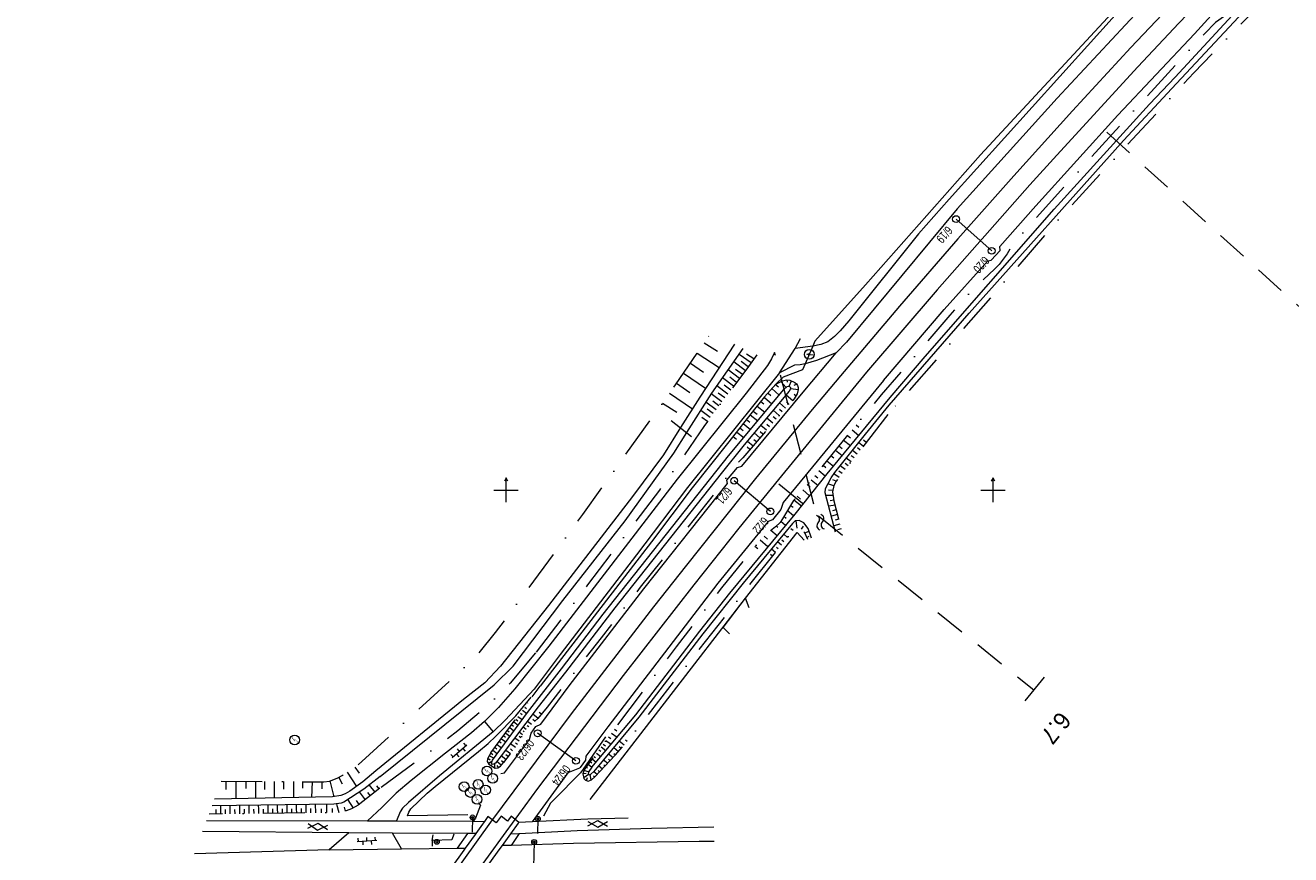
# Model space of a CAD drawing. Extents: x 101480 to 102315, y 406531 to 407324.
# Tile 2 of 7: x 101501 to 101761, y 406725 to 406895. Entities that reach past the tile are written whole.
import ezdxf

# ---------------------------------------------------------------- set-up
doc = ezdxf.new("R2010")
doc.units = 0
doc.header["$MEASUREMENT"] = 0
doc.linetypes.add('DGN Style 2', pattern=[10.510007, 6.306004, -4.204003])
doc.linetypes.add('DGN Style 4', pattern=[16.826522, 8.408006, -4.204003, 0.01051, -4.204003])
for name, color, linetype, lineweight in [('Level 1', 252, 'Continuous', 0), ('Level 2', 252, 'Continuous', 0), ('Level 4', 252, 'Continuous', 0), ('Level 6', 252, 'Continuous', 0), ('Level 60', 252, 'Continuous', 0), ('Level 7', 252, 'Continuous', 0), ('Level 9', 252, 'Continuous', 0)]:
    doc.layers.add(name, color=color, linetype=linetype, lineweight=lineweight)
doc.styles.add('Style-ENGINEERING', font='ENGINEERING.shx')
doc.styles.add('Style-font2', font='font2.shx')
doc.linetypes.add('afscheidingslijn', pattern='A,2.575,-1.6,[255,dgnlstyle-obk.shx,S=0.012698,R=0,X=0,Y=0],-1.6,2.575', length=8.35)
doc.linetypes.add('spoor', pattern='A,3.5,[6,dgnlstyle-obk.shx,S=0.003968,R=0,X=0,Y=0],3.5', length=7)

# ---------------------------------------------------------------- blocks, each defined once
blk = doc.blocks.new('001_1')
at = {"layer": 'Level 9', "linetype": 'Continuous', "lineweight": 0}
for p, q in [((-2.03, -0.44), (0, 0.73)), ((-2.03, 0.49), (0, -0.68)), ((0, 0.73), (2.03, -0.44)), ((0, -0.68), (2.03, 0.49))]:
    blk.add_line(p, q, dxfattribs=at)
blk = doc.blocks.new('006_1')
at = {"layer": 'Level 9', "linetype": 'Continuous', "lineweight": 0}
for p, q in [((2, 0), (-2, 0)), ((-1.74, 0), (-1.74, 0.72)), ((0, 0), (0, 0.72)), ((0.87, 0), (0.87, -0.72)), ((1.74, 0), (1.74, 0.72)), ((-0.87, 0), (-0.87, -0.72))]:
    blk.add_line(p, q, dxfattribs=at)
blk = doc.blocks.new('007_1')
at = {"layer": 'Level 9', "linetype": 'Continuous', "lineweight": 0}
for centre, start, end in [((0.75, -0.4), 28.0725, 151.9275), ((0.75, -1.3), 28.0725, 151.9275), ((2.25, 0.4), 208.0725, 331.9275), ((2.25, -0.5), 208.0725, 331.9275)]:
    blk.add_arc(centre, 0.85, start, end, dxfattribs=at)
blk = doc.blocks.new('045_1')
at = {"layer": 'Level 4', "linetype": 'Continuous', "lineweight": 13, "flags": 128}
blk.add_lwpolyline([(0, 0.11), (0, -0.81)], dxfattribs=at)
at = {"layer": 'Level 4', "linetype": 'Continuous', "lineweight": 0}
blk.add_circle((0, 0), 1, dxfattribs=at)
at = {"layer": 'Level 4', "linetype": 'Continuous', "lineweight": 13, "extrusion": (0, 0, -1)}
blk.add_solid([(0.27, 0.01), (-0.01, 0.68), (-0.28, 0.01)], dxfattribs=at)
blk = doc.blocks.new('017_1')
at = {"layer": 'Level 6', "linetype": 'Continuous', "lineweight": 0}
for radius in [0.5, 0.2]:
    blk.add_circle((0, 0), radius, dxfattribs=at)
blk = doc.blocks.new('033_1')
at = {"layer": 'Level 6', "linetype": 'Continuous', "lineweight": 0}
blk.add_hatch(color=256, dxfattribs=at).paths.add_polyline_path([(-0.06, -0.85), (-0.12, -0.58), (-0.04, -0.69), (0.12, -0.02), (-0.29, -0.23), (0.07, 0.68), (0.22, 0.67), (-0.2, -0.14), (0.2, 0.07), (0, -0.7), (0.13, -0.64)])
blk.add_circle((0, 0), 1, dxfattribs=at)
blk = doc.blocks.new('022_1')
at = {"layer": 'Level 2', "linetype": 'Continuous', "lineweight": 0}
blk.add_circle((0, 0), 0.7, dxfattribs=at)

msp = doc.modelspace()

# ---------------------------------------------------------------- linework, layer by layer
at = {"layer": 'Level 1', "linetype": 'spoor', "lineweight": 13, "flags": 128}
for points in [[(102237.173, 407273.994), (102147.764, 407219.873), (102137.62, 407213.597), (102133.682, 407211.44), (102111.227, 407197.82), (102099.961, 407190.844), (102093.354, 407186.931), (102069.812, 407172.282), (102041.668, 407154.263), (102032.978, 407148.576), (102009.018, 407132.415), (101992.912, 407121.246), (101983.053, 407114.261), (101976.177, 407109.318), (101954.918, 407093.73), (101952.987, 407092.426), (101936.387, 407079.758), (101924.353, 407070.408), (101921.549, 407068.09), (101911.679, 407060.303), (101897.295, 407048.689), (101878.449, 407033.123), (101859.135, 407016.703), (101841.479, 407001.234), (101818.024, 406980.051), (101806.488, 406969.224), (101791.581, 406955.055), (101775.53, 406939.461), (101767.558, 406931.544), (101750.772, 406914.417), (101738.637, 406901.78), (101728.306, 406890.823), (101716.303, 406877.821), (101704.284, 406864.537), (101692.799, 406851.568), (101680.782, 406837.76), (101668.674, 406823.478), (101662.868, 406816.532), (101651.235, 406802.374), (101637.014, 406784.601), (101630.26, 406776.019), (101613.332, 406754.016), (101596.78, 406731.811), (101582.734, 406712.266), (101568.549, 406691.793), (101555.256, 406672.056), (101548.531, 406661.908), (101541.465, 406651.128), (101525.629, 406626.496), (101506.448, 406596.214), (101501.247, 406588.085)], [(102239.736, 407271.217), (102117.346, 407197.131), (102094.53, 407183.151), (102080.025, 407174.156), (102054.066, 407157.866), (102034.604, 407145.113), (102014.521, 407131.63), (101993.205, 407116.885), (101986.905, 407112.372), (101962.837, 407094.759), (101945.683, 407081.898), (101924.459, 407065.535), (101903.27, 407048.687), (101890.902, 407038.551), (101878.625, 407028.305), (101858.37, 407010.982), (101844.168, 406998.539), (101833.562, 406989.121), (101811.252, 406968.578), (101795.418, 406953.531), (101777.561, 406936.136), (101758.214, 406916.736), (101738.192, 406895.861), (101729.771, 406886.882), (101713.116, 406868.781), (101707.553, 406862.653), (101688.538, 406841.086), (101674.028, 406824.181), (101655.929, 406802.162), (101647.789, 406792.15), (101638.558, 406780.555), (101624.049, 406761.927), (101606.475, 406738.723), (101599.915, 406729.84), (101591.584, 406718.297), (101584.586, 406708.336), (101575.635, 406695.35), (101567.736, 406683.707), (101553.503, 406662.326), (101537.558, 406637.802), (101504.058, 406585.04)]]:
    msp.add_lwpolyline(points, dxfattribs=at)
at = {"layer": 'Level 2', "linetype": 'Continuous', "lineweight": 0, "flags": 128}
for points in [[(101699.726, 406849.104), (101692.399, 406855.616)], [(101654.264, 406795.606), (101646.833, 406801.896)], [(101614.334, 406744.403), (101606.475, 406750.053)]]:
    msp.add_lwpolyline(points, dxfattribs=at)
at = {"layer": 'Level 4', "linetype": 'afscheidingslijn', "lineweight": 0, "flags": 128}
for points in [[(101990.599, 407129.247), (101970.142, 407114.929), (101950.889, 407100.632), (101928.252, 407083.511), (101905.136, 407065.319), (101879.115, 407043.907), (101848.492, 407017.861), (101814.511, 406987.413), (101782.018, 406956.649), (101750.878, 406925.705), (101726.079, 406899.779), (101697.456, 406868.838), (101673.773, 406842.111), (101663.393, 406830.561), (101662.963, 406829.557), (101661.4, 406825.912), (101660.873, 406824.683), (101656.9, 406823.147), (101655.411, 406821.706), (101653.077, 406819.112), (101651.276, 406816.968), (101645.473, 406809.536), (101638.218, 406800.458), (101629.861, 406789.392), (101606.957, 406759.71)], [(101617.288, 406736.453), (101649.143, 406777.814), (101659.771, 406791.263), (101661.212, 406789.725)], [(101592.122, 406733.32), (101579.764, 406733.082), (101580.003, 406733.875), (101580.437, 406734.542), (101583.751, 406737.73), (101585.422, 406739.162), (101594.323, 406746.283), (101596.306, 406747.965), (101597.917, 406749.463), (101601.963, 406753.617), (101605.146, 406757.473)], [(101620.391, 406749.335), (101615.815, 406742.686), (101615.279, 406741.907), (101609.811, 406736.4), (101609.092, 406735.676), (101607.682, 406733.062)], [(101584.825, 406728.064), (101584.794, 406726.853)], [(101589.267, 406729.354), (101588.819, 406728.15), (101584.825, 406728.064)], [(101584.825, 406728.064), (101585.037, 406729.172)]]:
    msp.add_lwpolyline(points, dxfattribs=at)
at = {"layer": 'Level 4', "linetype": 'DGN Style 2', "lineweight": 0, "flags": 128}
msp.add_lwpolyline([(101663.209, 406797.115), (101655.147, 406828.258)], dxfattribs=at)
at = {"layer": 'Level 6', "linetype": 'Continuous', "lineweight": 0, "flags": 128}
for points in [[(101593.109, 406732.78), (101593.057, 406729.739)], [(101606.505, 406732.495), (101606.454, 406729.454)], [(101605.748, 406727.734), (101605.641, 406722.542)]]:
    msp.add_lwpolyline(points, dxfattribs=at)
at = {"layer": 'Level 60', "linetype": 'Continuous', "lineweight": 0, "flags": 128}
for points in [[(101600.363, 406801.787), (101600, 406802.5), (101599.637, 406801.787)], [(101600, 406797.5), (101600, 406802.5)], [(101700.363, 406801.787), (101700, 406802.5), (101699.637, 406801.787)], [(101700, 406797.5), (101700, 406802.5)], [(101597.5, 406800), (101602.5, 406800)], [(101697.5, 406800), (101702.5, 406800)]]:
    msp.add_lwpolyline(points, dxfattribs=at)
at = {"layer": 'Level 7', "linetype": 'DGN Style 2', "lineweight": 0, "flags": 128}
for points in [[(101723.39, 406873.448), (101770.742, 406830.49)], [(101655.976, 406801.282), (101708.359, 406758.979)], [(101710.474, 406761.598), (101706.244, 406756.36)]]:
    msp.add_lwpolyline(points, dxfattribs=at)
at = {"layer": 'Level 9', "linetype": 'DGN Style 4', "lineweight": 0, "flags": 128}
for points in [[(102147.637, 407209.603), (102114.075, 407189.427), (102107.809, 407185.551), (102107.149, 407185.086), (102105.294, 407183.513), (102103.339, 407182.228), (102100.239, 407180.434), (102094.489, 407177.714), (102091.745, 407176.244), (102089.066, 407174.661), (102066.98, 407160.381), (102058.78, 407155.194), (102050.589, 407149.539), (102038.872, 407142.039), (102032.123, 407137.361), (102005.129, 407118.991), (102002.283, 407116.942), (101999.755, 407114.478), (101998.692, 407113.632), (101997.016, 407112.6), (101994.819, 407111.553), (101993.849, 407110.987), (101984.691, 407104.678), (101979.577, 407100.986), (101954.435, 407082.291), (101951.123, 407079.664), (101948.112, 407076.599), (101947.175, 407075.767), (101942.907, 407073.08), (101941.671, 407071.957), (101929.408, 407062.979), (101926.404, 407060.653), (101901.888, 407040.987), (101901.512, 407040.58), (101899.996, 407038.453), (101898.818, 407037.304), (101897.542, 407036.37), (101894.929, 407034.864), (101890.529, 407031.596), (101852.311, 406998.7), (101833.26, 406982.09), (101824.647, 406974.09), (101803.193, 406953.634), (101799.795, 406950.271), (101798.728, 406948.642), (101798.127, 406947.989), (101794.241, 406945.028), (101790.468, 406941.498), (101777.751, 406929.201), (101767.274, 406918.782), (101752.635, 406903.561), (101750.959, 406901.663), (101750.558, 406900.746), (101750.235, 406900.214), (101748.58, 406898.152), (101747.546, 406897.258), (101745.683, 406896.017), (101743.406, 406893.686), (101730.654, 406879.836), (101707.394, 406854.276), (101704.183, 406850.661), (101702.902, 406848.512), (101701.23, 406846.275), (101700.39, 406845.408), (101695.857, 406841.225), (101691.155, 406835.918), (101677.052, 406819.543), (101672.336, 406813.946), (101661.41, 406800.59), (101659.017, 406797.834), (101656.769, 406794.101), (101656.25, 406793.358), (101655.294, 406792.441), (101653.263, 406790.76), (101651.957, 406789.443), (101644.262, 406779.916), (101634.908, 406767.806), (101616, 406742.581)], [(101756.765, 406901.669), (101741.229, 406885.665), (101713.817, 406855.94), (101695.472, 406834.886), (101678.401, 406815.512)], [(101569.618, 406743.608), (101593.581, 406765.541), (101597.847, 406770.727), (101615.738, 406794.981), (101634.809, 406821.626), (101642.063, 406832.253)], [(101651.473, 406827.765), (101649.448, 406824.889), (101645.12, 406819.206), (101640.755, 406813.28), (101635.287, 406805.241), (101631.487, 406799.971), (101616.74, 406780.506), (101606.034, 406766.542)], [(101655.411, 406821.706), (101656.791, 406822.438), (101657.607, 406822.631), (101658.257, 406822.559), (101659.271, 406822.107), (101659.609, 406821.795), (101659.844, 406821.437), (101659.965, 406821.064), (101659.985, 406820.643), (101659.757, 406819.718), (101659.184, 406818.693), (101657.103, 406816.473), (101648.595, 406806.628), (101646.431, 406804.301), (101644.325, 406801.265), (101634.51, 406788.762), (101627.525, 406780.032), (101619.544, 406769.67), (101608.397, 406755.409), (101606.486, 406753.07), (101604.629, 406751.439), (101603.929, 406750.692), (101603.202, 406749.49), (101602.446, 406747.94), (101599.462, 406744.072)], [(101678.401, 406815.512), (101667.781, 406801.846), (101667.319, 406800.937), (101667.056, 406799.631), (101667.331, 406797.76), (101668.914, 406791.669)], [(101618.197, 406741.111), (101622.415, 406745.555), (101625.627, 406749.385), (101629.705, 406754.494), (101638.884, 406766.31), (101645.916, 406775.216), (101649.288, 406779.641), (101659.054, 406791.869), (101659.66, 406792.158), (101660.146, 406792.219), (101660.698, 406791.928), (101661.28, 406791.307), (101661.882, 406789.894)], [(101606.034, 406766.542), (101600.853, 406760.369), (101596.082, 406755.583), (101590.1, 406750.532), (101574.056, 406738.756)], [(101605.344, 406757.525), (101606.957, 406759.71)], [(101596.88, 406746.058), (101605.344, 406757.525)], [(101596.88, 406746.058), (101596.206, 406744.841), (101596.118, 406744.283), (101596.414, 406743.715), (101597.778, 406742.926), (101598.317, 406742.98), (101598.808, 406743.328), (101599.462, 406744.072)], [(101541.48, 406740.2), (101562.586, 406740.078), (101563.751, 406740.252), (101565.305, 406740.824), (101566.467, 406741.481), (101569.618, 406743.608)], [(101616, 406742.581), (101615.755, 406741.724), (101615.966, 406740.8), (101616.313, 406740.422), (101616.845, 406740.239), (101617.518, 406740.466), (101618.197, 406741.111)], [(101574.056, 406738.756), (101569.64, 406735.322), (101568.232, 406734.525), (101567.161, 406734.126), (101566.022, 406733.872), (101564.868, 406733.779), (101538.99, 406733.472)]]:
    msp.add_lwpolyline(points, dxfattribs=at)
at = {"layer": 'Level 9', "linetype": 'Continuous', "lineweight": 0, "flags": 128}
for points in [[(101736.733, 406882.411), (101758.253, 406905.559), (101779.287, 406926.963), (101791.914, 406939.331), (101810.224, 406956.685), (101833.647, 406978.303), (101859.1, 407001.061), (101889.354, 407027.166), (101908.45, 407043.07), (101932.246, 407061.696), (101964.374, 407086.154), (101974.142, 407093.163)], [(101930.717, 407080.784), (101916.315, 407069.286), (101910.688, 407064.902), (101903.411, 407058.743), (101876.77, 407036.933), (101859.259, 407022.102), (101842.805, 407007.96), (101832.881, 406999.148), (101804.258, 406972.962), (101795.766, 406964.917), (101784.455, 406954.036), (101741.254, 406910.616), (101713.149, 406880.43), (101692.608, 406857.759), (101669.899, 406830.352), (101667.768, 406828.163)], [(101851.509, 406995.561), (101825.11, 406972.024), (101784.866, 406934.105), (101761.756, 406910.697), (101749.113, 406897.457), (101737.39, 406884.734)], [(101725.051, 406897.47), (101690.96, 406859.706), (101684.666, 406852.583), (101670.393, 406834.716), (101668.617, 406832.674), (101667.437, 406831.545), (101666.036, 406830.453), (101664.606, 406829.887), (101662.963, 406829.557)], [(101677.499, 406822.495), (101689.991, 406837.063), (101698.902, 406847.083), (101699.633, 406847.184), (101701.431, 406849.166), (101701.399, 406850.004), (101708.79, 406858.377), (101725.617, 406876.974), (101741.349, 406893.648), (101746.202, 406898.945)], [(101617.63, 406743.121), (101626.611, 406753.875), (101639.753, 406771.026), (101645.956, 406778.847), (101659.342, 406795.045), (101665.91, 406803.341), (101678.865, 406819.018), (101686.058, 406827.444), (101712.524, 406857.661), (101732.132, 406879.189), (101737.39, 406884.734)], [(101673.807, 406811.449), (101678.673, 406817.409), (101695.085, 406836.324), (101726.807, 406871.752), (101736.733, 406882.411)], [(101646.911, 406829.94), (101639.751, 406819.067), (101635.806, 406812.803)], [(101640.654, 406830.188), (101643.392, 406828.497)], [(101659.33, 406829.04), (101660.457, 406831.134)], [(101662.962, 406829.557), (101659.33, 406829.04)], [(101662.963, 406829.557), (101662.962, 406829.557)], [(101655.107, 406828.236), (101654.533, 406826.939), (101653.657, 406825.542), (101649.315, 406819.878), (101635.116, 406802.217), (101608.74, 406767.945), (101601.801, 406759.185), (101598.443, 406755.377), (101595.549, 406752.473)], [(101628.283, 406779.745), (101645.444, 406801.334), (101645.358, 406801.994), (101647.514, 406804.622), (101648.398, 406804.866), (101660.973, 406820.076), (101667.768, 406828.163)], [(101637.099, 406811.799), (101642.23, 406819.903), (101648.711, 406829.082)], [(101639.244, 406828.123), (101643.74, 406825.124)], [(101650.319, 406826.126), (101647.829, 406827.832)], [(101650.896, 406826.946), (101649.353, 406827.898)], [(101656.165, 406824.054), (101659.33, 406829.04)], [(101667.768, 406828.163), (101663.714, 406826.562), (101661.4, 406825.912)], [(101656.165, 406824.054), (101637.236, 406800.549), (101626.748, 406786.661), (101611.096, 406766.254), (101605.735, 406759.103), (101599.821, 406752.714), (101597.367, 406750.339)], [(101636.425, 406823.994), (101640.951, 406820.89)], [(101637.835, 406826.059), (101640.541, 406824.227)], [(101647.936, 406822.903), (101645.601, 406824.677)], [(101649.15, 406824.498), (101646.736, 406826.285)], [(101648.543, 406823.701), (101647.122, 406824.775)], [(101649.742, 406825.307), (101648.27, 406826.363)], [(101661.4, 406825.912), (101660.42, 406825.73), (101659.239, 406825.64), (101656.165, 406824.054)], [(101677.499, 406822.495), (101656.919, 406797.404), (101656.431, 406795.996), (101654.733, 406793.888), (101653.787, 406793.503), (101643.509, 406780.859), (101620.86, 406751.359), (101616.348, 406745.327), (101616.33, 406744.552), (101615.187, 406743.045)], [(101635.016, 406821.929), (101637.751, 406820.044)], [(101645.507, 406819.714), (101643.28, 406821.39)], [(101646.721, 406821.309), (101644.445, 406823.04)], [(101646.114, 406820.511), (101644.765, 406821.536)], [(101647.329, 406822.106), (101645.946, 406823.159)], [(101655.914, 406821.112), (101655.322, 406821.617)], [(101657.473, 406821.091), (101656.435, 406822.258)], [(101657.791, 406822.139), (101657.728, 406822.638)], [(101658.132, 406821.318), (101658.626, 406822.432)], [(101659.186, 406821.508), (101659.642, 406821.755)], [(101598.987, 406745.401), (101597.781, 406743.917), (101597.49, 406743.69), (101597.216, 406743.639), (101596.977, 406743.944), (101597.188, 406744.558), (101604.373, 406754.331), (101611.374, 406763.279), (101619.953, 406774.481), (101645.698, 406807.002), (101657.032, 406820.614)], [(101657.032, 406820.614), (101657.694, 406821.27), (101658.096, 406821.326), (101658.408, 406821.023), (101658.426, 406820.772), (101658.14, 406820.289), (101648.911, 406809.253), (101644.158, 406803.393), (101622.316, 406775.803), (101612.208, 406762.634), (101606.589, 406755.495), (101598.987, 406745.401)], [(101633.568, 406819.891), (101638.247, 406816.679)], [(101644.31, 406818.106), (101642.118, 406819.726)], [(101644.904, 406818.913), (101643.578, 406819.902)], [(101653.041, 406819.017), (101654.601, 406817.714)], [(101653.801, 406819.917), (101654.388, 406819.416)], [(101654.602, 406820.832), (101656.086, 406819.493)], [(101657.537, 406819.577), (101658.906, 406818.363)], [(101658.438, 406820.814), (101659.986, 406820.652)], [(101659.133, 406819.663), (101659.571, 406819.335)], [(101632.113, 406817.858), (101635.042, 406815.957)], [(101641.932, 406814.878), (101639.961, 406816.319)], [(101643.121, 406816.492), (101641.041, 406818.025)], [(101642.527, 406815.685), (101641.312, 406816.578)], [(101643.716, 406817.299), (101642.434, 406818.244)], [(101650.758, 406816.216), (101651.529, 406815.6)], [(101651.587, 406817.247), (101653.153, 406815.979)], [(101652.34, 406818.17), (101652.953, 406817.666)], [(101654.846, 406816.363), (101656.1, 406815.316)], [(101656.11, 406817.878), (101657.399, 406816.802)], [(101656.718, 406816.029), (101656.144, 406816.526)], [(101658.157, 406817.585), (101657.636, 406818.1)], [(101633.919, 406814.268), (101638.099, 406811.022)], [(101641.338, 406814.071), (101640.182, 406814.899)], [(101648.715, 406813.636), (101650.213, 406812.458)], [(101649.388, 406814.49), (101650.067, 406813.955)], [(101650.124, 406815.42), (101651.665, 406814.197)], [(101653.563, 406814.827), (101654.79, 406813.803)], [(101655.428, 406814.54), (101654.852, 406815.039)], [(101635.806, 406812.803), (101632.299, 406807.234), (101625.92, 406798.7), (101608.68, 406776.296), (101598.862, 406763.845), (101595.649, 406760.42), (101591.234, 406756.98), (101573.208, 406742.316)], [(101574.123, 406741.18), (101597.566, 406760.004), (101601.411, 406763.861), (101611.626, 406777.293), (101624.433, 406793.659), (101634.432, 406807.586), (101637.099, 406811.799)], [(101646.627, 406810.984), (101647.318, 406810.437)], [(101647.348, 406811.897), (101648.794, 406810.757)], [(101648.015, 406812.745), (101648.702, 406812.205)], [(101650.963, 406811.711), (101652.134, 406810.733)], [(101652.75, 406811.446), (101652.154, 406811.96)], [(101652.309, 406813.323), (101653.507, 406812.323)], [(101654.08, 406812.985), (101653.568, 406813.429)], [(101667.636, 406791.346), (101665.552, 406799.45), (101665.615, 406800.312), (101666.743, 406802.481), (101667.478, 406803.595), (101673.807, 406811.449)], [(101670.104, 406811.218), (101670.693, 406810.736)], [(101671.039, 406812.361), (101672.44, 406811.215)], [(101671.862, 406813.367), (101672.442, 406812.892)], [(101650.036, 406808.299), (101649.483, 406808.776)], [(101649.583, 406810.058), (101650.729, 406809.102)], [(101651.389, 406809.869), (101650.851, 406810.333)], [(101668.342, 406809.063), (101668.984, 406808.538)], [(101669.315, 406810.253), (101670.714, 406809.109)], [(101672.71, 406808.188), (101672.147, 406808.629)], [(101673.33, 406808.986), (101672.412, 406809.718)], [(101673.951, 406809.785), (101673.423, 406810.235)], [(101665.847, 406806.014), (101667.213, 406804.896)], [(101666.709, 406807.068), (101667.293, 406806.59)], [(101667.639, 406808.204), (101669.031, 406807.065)], [(101670.849, 406805.793), (101669.866, 406806.557)], [(101671.469, 406806.591), (101670.888, 406807.043)], [(101672.09, 406807.39), (101671.134, 406808.132)], [(101664.201, 406804.002), (101665.545, 406802.902)], [(101665.109, 406805.112), (101665.685, 406804.641)], [(101668.367, 406802.6), (101667.278, 406803.291)], [(101668.988, 406803.398), (101668.36, 406803.86)], [(101669.608, 406804.197), (101668.592, 406804.977)], [(101670.228, 406804.995), (101669.63, 406805.46)], [(101661.829, 406801.102), (101662.419, 406800.619)], [(101662.639, 406802.093), (101663.99, 406800.988)], [(101663.39, 406803.011), (101663.982, 406802.527)], [(101667.309, 406800.891), (101666.099, 406801.243)], [(101667.756, 406801.796), (101667.093, 406802.1)], [(101659.784, 406798.742), (101660.479, 406798.131)], [(101660.908, 406800.02), (101662.283, 406798.81)], [(101667.163, 406798.902), (101665.701, 406798.869)], [(101667.11, 406799.9), (101666.202, 406799.992)], [(101659.05, 406794.693), (101657.74, 406795.781)], [(101658.921, 406796.38), (101658.358, 406796.82)], [(101660.639, 406796.705), (101659.082, 406797.921)], [(101667.549, 406796.92), (101666.27, 406796.655)], [(101667.31, 406797.902), (101666.525, 406797.781)], [(101667.804, 406795.942), (101667.043, 406795.752)], [(101662.717, 406790.105), (101662.023, 406792.105), (101661.124, 406793.271), (101660.203, 406793.77), (101659.387, 406793.678), (101658.83, 406793.151), (101648.715, 406780.894), (101640.422, 406770.501), (101627.275, 406753.344), (101618.004, 406742.242)], [(101657.404, 406792.711), (101656.398, 406793.546)], [(101657.495, 406794.159), (101657.035, 406794.541)], [(101659.769, 406792.171), (101659.576, 406793.699)], [(101668.058, 406794.963), (101666.789, 406794.638)], [(101668.566, 406793.006), (101667.294, 406792.676)], [(101668.312, 406793.985), (101667.55, 406793.787)], [(101653.67, 406789.931), (101652.981, 406790.503)], [(101655.67, 406790.622), (101654.39, 406791.685)], [(101655.808, 406792.304), (101655.464, 406792.589)], [(101657.806, 406790.266), (101657.012, 406790.908)], [(101658.92, 406791.696), (101658.46, 406792.053)], [(101660.694, 406791.93), (101661.051, 406792.607)], [(101661.341, 406791.176), (101662.215, 406791.584)], [(101661.764, 406790.27), (101662.243, 406790.493)], [(101668.821, 406792.028), (101668.056, 406791.83)], [(101651.721, 406787.924), (101651.109, 406788.432)], [(101653.779, 406788.345), (101652.17, 406789.681)], [(101655.302, 406787.166), (101654.466, 406787.84)], [(101655.89, 406787.895), (101655.555, 406788.165)], [(101656.527, 406788.683), (101655.712, 406789.342)], [(101657.065, 406789.349), (101656.631, 406789.7)], [(101654.7, 406786.419), (101654.281, 406786.756)], [(101598.879, 406741.825), (101599.63, 406741.954), (101604.795, 406748.763), (101605.116, 406750.098), (101606.133, 406751.436), (101607.113, 406751.921), (101612.932, 406759.829), (101628.283, 406779.745)], [(101644.549, 406771.782), (101649.143, 406777.814)], [(101649.93, 406775.778), (101649.143, 406777.814)], [(101645.877, 406770.442), (101644.549, 406771.782)], [(101602.917, 406754.197), (101603.296, 406753.919)], [(101603.348, 406754.785), (101604.231, 406754.138)], [(101603.814, 406755.421), (101604.172, 406755.158)], [(101605.475, 406754.041), (101606.6, 406753.19)], [(101606.782, 406754.416), (101607.29, 406754.025)], [(101595.549, 406752.473), (101592.909, 406750.152), (101587.518, 406745.998), (101580.463, 406740.374), (101577.435, 406737.753), (101574.459, 406734.847)], [(101595.549, 406752.473), (101597.367, 406750.339)], [(101600.735, 406751.219), (101601.609, 406750.579)], [(101601.147, 406751.781), (101601.513, 406751.513)], [(101601.581, 406752.373), (101602.458, 406751.731)], [(101601.985, 406752.925), (101602.414, 406752.61)], [(101602.421, 406753.52), (101603.301, 406752.876)], [(101603.485, 406751.392), (101604.115, 406750.919)], [(101604.318, 406751.673), (101604.629, 406751.439)], [(101604.372, 406752.574), (101605.224, 406751.935)], [(101605.487, 406752.923), (101605.964, 406752.565)], [(101597.367, 406750.339), (101586.315, 406741.316), (101579.931, 406735.875), (101578.689, 406734.653), (101578.267, 406733.895), (101577.491, 406732.054)], [(101599.057, 406748.925), (101599.923, 406748.291)], [(101599.502, 406749.533), (101599.866, 406749.267)], [(101599.915, 406750.097), (101600.785, 406749.46)], [(101600.304, 406750.63), (101600.644, 406750.381)], [(101601.795, 406749.141), (101602.68, 406748.476)], [(101602.654, 406749.442), (101603.027, 406749.162)], [(101602.695, 406750.34), (101603.385, 406749.822)], [(101603.473, 406750.573), (101603.72, 406750.387)], [(101620.495, 406748.585), (101621.547, 406747.798)], [(101621.052, 406749.329), (101621.528, 406748.972)], [(101621.635, 406750.108), (101622.77, 406749.258)], [(101622.234, 406750.908), (101622.746, 406750.524)], [(101624.483, 406748.711), (101624.84, 406748.412)], [(101596.861, 406746.033), (101597.25, 406745.729)], [(101597.292, 406746.588), (101598.168, 406745.908)], [(101597.737, 406747.163), (101598.085, 406746.896)], [(101598.162, 406747.72), (101599.022, 406747.068)], [(101598.627, 406748.34), (101598.976, 406748.081)], [(101599.904, 406746.622), (101600.876, 406745.892)], [(101601.33, 406746.476), (101600.875, 406746.83)], [(101600.898, 406747.947), (101601.893, 406747.2)], [(101601.917, 406748.106), (101602.343, 406747.786)], [(101619.051, 406746.657), (101619.461, 406746.35)], [(101619.507, 406747.266), (101620.487, 406746.532)], [(101619.935, 406747.837), (101620.392, 406747.495)], [(101622.09, 406747.122), (101623.071, 406746.301)], [(101623.224, 406747.326), (101623.646, 406746.973)], [(101623.238, 406748.492), (101624.225, 406747.665)], [(101596.736, 406744.561), (101596.212, 406744.851)], [(101597.074, 406744.228), (101596.345, 406743.847)], [(101597.455, 406744.921), (101596.533, 406745.432)], [(101596.937, 406743.413), (101597.069, 406743.587)], [(101597.631, 406743.8), (101597.633, 406743.01)], [(101598.06, 406743.453), (101598.369, 406743.017)], [(101598.118, 406744.331), (101599.005, 406743.552)], [(101599.951, 406744.704), (101599.012, 406745.434)], [(101599.469, 406744.081), (101599.021, 406744.424)], [(101600.404, 406745.286), (101599.966, 406745.627)], [(101616.831, 406743.692), (101617.616, 406743.104)], [(101617.235, 406744.231), (101617.566, 406743.983)], [(101617.642, 406744.775), (101618.486, 406744.143)], [(101618.034, 406745.299), (101618.364, 406745.052)], [(101618.528, 406745.958), (101619.437, 406745.278)], [(101618.99, 406743.42), (101619.784, 406742.755)], [(101619.999, 406744.624), (101620.872, 406743.893)], [(101620.05, 406743.558), (101620.33, 406743.324)], [(101621.004, 406744.708), (101621.36, 406744.41)], [(101621.032, 406745.859), (101621.974, 406745.07)], [(101622.118, 406745.928), (101622.479, 406745.626)], [(101574.123, 406741.18), (101570.742, 406738.562), (101566.664, 406735.886), (101566.103, 406735.688), (101564.639, 406735.514), (101539.622, 406735.174)], [(101573.208, 406742.316), (101570.543, 406740.085), (101567.91, 406738.143), (101566.957, 406737.612), (101566.054, 406737.29), (101564.351, 406736.985), (101540.111, 406736.527)], [(101565.618, 406740.985), (101566.328, 406739.658)], [(101567.349, 406742.051), (101569.26, 406739.107)], [(101568.913, 406743.094), (101569.793, 406741.836)], [(101615.187, 406743.045), (101615.084, 406742.909), (101612.653, 406741.912), (101608.612, 406736.392)], [(101615.733, 406741.82), (101616.423, 406741.859)], [(101615.926, 406740.974), (101616.897, 406741.688)], [(101615.966, 406742.464), (101616.972, 406742.146)], [(101616.414, 406743.134), (101616.741, 406742.889)], [(101616.528, 406740.348), (101616.713, 406740.967)], [(101617.63, 406743.121), (101616.993, 406742.213), (101616.843, 406741.733), (101617.06, 406741.552), (101617.375, 406741.661), (101618.004, 406742.242)], [(101617.487, 406740.456), (101617.228, 406741.61)], [(101617.912, 406741.341), (101618.192, 406741.106)], [(101618.002, 406742.24), (101618.712, 406741.646)], [(101618.883, 406742.385), (101619.183, 406742.134)], [(101542.457, 406740.197), (101542.452, 406738.537)], [(101544.483, 406740.191), (101544.473, 406736.596)], [(101546.551, 406740.185), (101546.547, 406738.746)], [(101548.515, 406740.18), (101548.505, 406736.661)], [(101550.388, 406740.174), (101550.383, 406738.545)], [(101552.363, 406740.168), (101552.353, 406736.722)], [(101554.287, 406740.163), (101554.282, 406738.572)], [(101556.311, 406740.157), (101556.301, 406736.788)], [(101558.198, 406740.151), (101558.194, 406738.782)], [(101560.131, 406740.116), (101560.016, 406736.866)], [(101562.12, 406740.062), (101562.128, 406738.672)], [(101563.82, 406740.268), (101564.625, 406737.011)], [(101573.081, 406737.992), (101571.927, 406739.43)], [(101573.917, 406738.65), (101573.45, 406739.259)], [(101567.477, 406736.41), (101568.615, 406734.711)], [(101569.84, 406735.458), (101569.282, 406736.261)], [(101571.13, 406736.422), (101569.892, 406738.001)], [(101572.143, 406737.233), (101571.605, 406737.896)], [(101608.612, 406736.392), (101605.318, 406731.893)], [(101540.351, 406734.381), (101540.362, 406733.488)], [(101541.313, 406735.197), (101541.322, 406734.4)], [(101541.324, 406734.397), (101541.334, 406733.5)], [(101542.297, 406734.406), (101542.308, 406733.512)], [(101543.261, 406735.225), (101543.27, 406734.424)], [(101543.27, 406734.42), (101543.281, 406733.523)], [(101544.245, 406734.431), (101544.256, 406733.535)], [(101545.207, 406735.252), (101545.217, 406734.447)], [(101545.217, 406734.442), (101545.228, 406733.546)], [(101546.191, 406734.451), (101546.202, 406733.558)], [(101547.155, 406735.279), (101547.165, 406734.469)], [(101547.166, 406734.468), (101547.176, 406733.57)], [(101548.138, 406734.475), (101548.151, 406733.581)], [(101549.103, 406735.306), (101549.112, 406734.491)], [(101549.113, 406734.49), (101549.124, 406733.593)], [(101550.087, 406734.5), (101550.098, 406733.605)], [(101551.05, 406735.334), (101551.06, 406734.514)], [(101551.06, 406734.512), (101551.071, 406733.616)], [(101552.035, 406734.523), (101552.045, 406733.628)], [(101552.998, 406735.361), (101553.007, 406734.54)], [(101553.008, 406734.536), (101553.018, 406733.64)], [(101553.983, 406734.547), (101553.992, 406733.651)], [(101554.944, 406735.388), (101554.954, 406734.564)], [(101554.954, 406734.559), (101554.965, 406733.663)], [(101555.929, 406734.568), (101555.94, 406733.675)], [(101556.891, 406735.415), (101556.9, 406734.586)], [(101556.902, 406734.583), (101556.912, 406733.686)], [(101557.875, 406734.593), (101557.886, 406733.698)], [(101558.838, 406735.442), (101558.848, 406734.61)], [(101558.848, 406734.606), (101558.859, 406733.71)], [(101559.823, 406734.617), (101559.839, 406733.721)], [(101560.893, 406733.734), (101560.872, 406735.471)], [(101562.103, 406733.748), (101562.094, 406734.558)], [(101563.198, 406733.76), (101563.179, 406735.501)], [(101564.352, 406733.773), (101564.343, 406734.593)], [(101565.168, 406735.528), (101565.628, 406733.822)], [(101567.024, 406734.086), (101566.796, 406734.902)], [(101574.459, 406734.847), (101571.494, 406732.065)], [(101594.726, 406735.313), (101593.68, 406732.627)], [(101594.726, 406735.313), (101594.358, 406735.567)], [(101602.611, 406731.77), (101601.047, 406733.052), (101600.257, 406731.985), (101598.971, 406733.044), (101597.965, 406731.672), (101596.262, 406732.953), (101595.548, 406731.968)], [(101538.49, 406732.13), (101571.494, 406732.065)], [(101571.494, 406732.065), (101577.491, 406732.054)], [(101577.491, 406732.054), (101593.242, 406731.979)], [(101593.68, 406732.627), (101593.242, 406731.979)], [(101593.242, 406731.979), (101595.548, 406731.968)], [(101595.147, 406731.415), (101593.751, 406729.471)], [(101595.548, 406731.968), (101595.147, 406731.415)], [(101602.449, 406731.584), (101600.892, 406729.415)], [(101602.449, 406731.584), (101602.611, 406731.77)], [(101605.318, 406731.893), (101602.611, 406731.77)], [(101602.699, 406729.505), (101614.561, 406730.095), (101629.833, 406730.544), (101642.677, 406730.824)], [(101625.034, 406732.646), (101616.81, 406732.413), (101605.318, 406731.893)], [(101567.697, 406729.633), (101537.653, 406729.872)], [(101567.697, 406729.633), (101563.647, 406726.132)], [(101576.68, 406729.577), (101567.697, 406729.633)], [(101592.076, 406729.481), (101576.68, 406729.577)], [(101578.542, 406726.315), (101576.68, 406729.577)], [(101592.076, 406729.481), (101589.949, 406726.455)], [(101593.611, 406729.276), (101591.6, 406726.475)], [(101593.751, 406729.471), (101592.076, 406729.481)], [(101593.751, 406729.471), (101593.611, 406729.276)], [(101600.892, 406729.415), (101599.156, 406726.996)], [(101600.892, 406729.415), (101602.699, 406729.505)], [(101602.699, 406729.505), (101601.028, 406727.047)], [(101642.734, 406727.805), (101639.611, 406727.817), (101613.808, 406727.398), (101601.028, 406727.047)], [(101563.647, 406726.132), (101535.965, 406725.319)], [(101563.647, 406726.132), (101578.542, 406726.315)], [(101578.542, 406726.315), (101589.949, 406726.455)], [(101591.32, 406726.084), (101586.43, 406719.272)], [(101589.949, 406726.455), (101591.6, 406726.475)], [(101591.6, 406726.475), (101591.32, 406726.084)], [(101598.512, 406726.098), (101593.454, 406719.052)], [(101599.156, 406726.996), (101598.512, 406726.098)], [(101601.028, 406727.047), (101599.156, 406726.996)]]:
    msp.add_lwpolyline(points, dxfattribs=at)

# ---------------------------------------------------------------- block references
at = {"layer": 'Level 2', "linetype": 'Continuous', "lineweight": 0}
for p, rotation in [((101692.399, 406855.616), 57.369), ((101699.726, 406849.104), 57.369), ((101646.833, 406801.896), 57.281), ((101654.264, 406795.606), 57.281)]:
    msp.add_blockref('022_1', p, dxfattribs=dict(at, rotation=rotation))
for p in [(101606.475, 406750.053), (101614.334, 406744.403)]:
    msp.add_blockref('022_1', p, dxfattribs=at)
at = {"layer": 'Level 4', "linetype": 'Continuous', "lineweight": 0, "rotation": 85.12}
msp.add_blockref('045_1', (101662.248, 406827.838), dxfattribs=at)
at = {"layer": 'Level 6', "linetype": 'Continuous', "lineweight": 0}
for name, p, rotation in [('033_1', (101556.552, 406748.693), 57.281), ('033_1', (101596.061, 406742.305), 56.39299999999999), ('033_1', (101594.258, 406739.577), 32.12800000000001), ('033_1', (101597.237, 406740.793), 32.12800000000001), ('033_1', (101591.373, 406739.077), 56.39299999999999), ('033_1', (101592.647, 406737.899), 56.39299999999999), ('033_1', (101595.765, 406738.416), 32.12800000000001), ('033_1', (101594.018, 406736.481), 32.12800000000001), ('017_1', (101593.109, 406732.78), 56.39299999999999), ('017_1', (101606.506, 406732.495), 56.39299999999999), ('017_1', (101585.757, 406727.761), 86.77900000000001), ('017_1', (101605.748, 406727.733), 56.39299999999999)]:
    msp.add_blockref(name, p, dxfattribs=dict(at, rotation=rotation))
at = {"layer": 'Level 9', "linetype": 'Continuous', "lineweight": 0}
for name, p, rotation in [('007_1', (101664.624, 406794.947), 283.514), ('006_1', (101590.449, 406746.328), 40.93300000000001), ('001_1', (101561.304, 406730.866), 355.4999999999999), ('001_1', (101618.812, 406731.45), 359.594), ('006_1', (101571.415, 406727.911), 3.697)]:
    msp.add_blockref(name, p, dxfattribs=dict(at, rotation=rotation))

# ---------------------------------------------------------------- texts
at = {"layer": 'Level 2', "linetype": 'Continuous', "lineweight": 0, "style": 'Style-ENGINEERING', "width": 0.75}
for s, rotation, p in [('6/19', 228.722, (101690.516, 406854.326)), ('6/20', 228.722, (101698.091, 406848.149)), ('6/21', 230.327, (101645.236, 406800.754)), ('6/22', 230.327, (101652.727, 406794.633)), ('06/23', 233.866, (101604.454, 406749.014)), ('06/24', 233.465, (101611.936, 406743.734))]:
    msp.add_text(s, height=1.8, rotation=rotation, dxfattribs=at).set_placement(p)
at = {"layer": 'Level 7', "linetype": 'Continuous', "lineweight": 0, "style": 'Style-font2'}
msp.add_text('6.7', height=3.5, rotation=231.077, dxfattribs=at).set_placement((101713.597, 406754.749))

doc.saveas('drawing.dxf')
